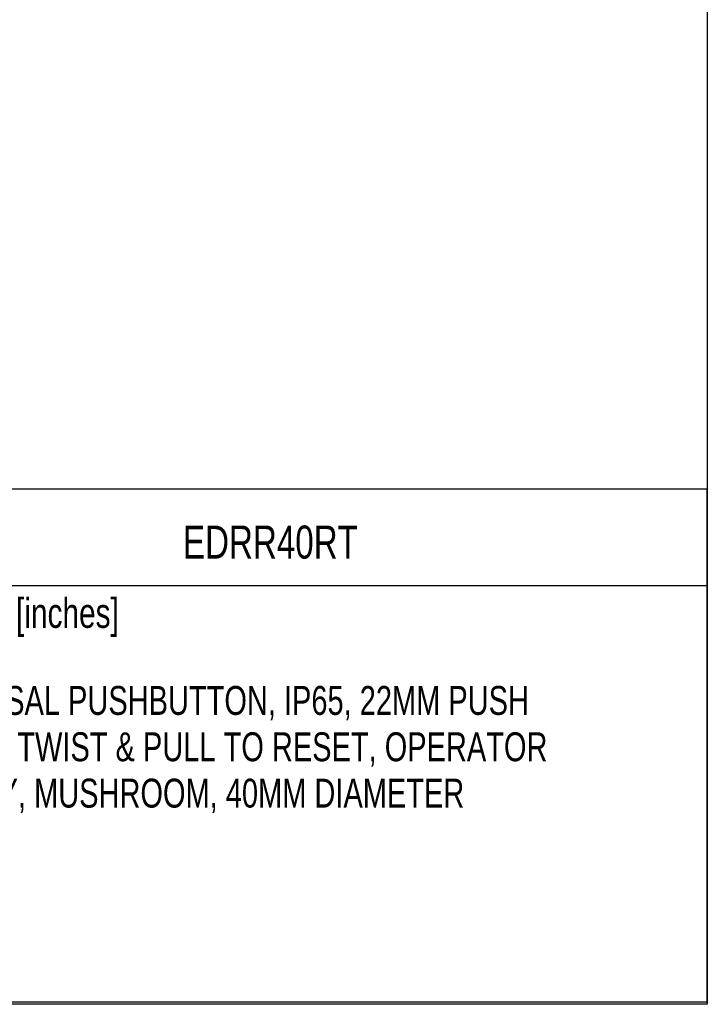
# Model space of a CAD drawing. Header units: millimetres. Extents: x 0 to 279, y 0 to 216.
# Tile 6 of 13: x 191 to 279, y 0 to 126. Entities that reach past the tile are written whole.
import ezdxf
from ezdxf.enums import TextEntityAlignment as Align

# ---------------------------------------------------------------- set-up
doc = ezdxf.new("R2010")
doc.units = ezdxf.units.MM
doc.layers.add('TEXT', color=140, linetype='Continuous', lineweight=25)
doc.styles.add('SLDTEXTSTYLE0', font='TXT', dxfattribs={"width": 0.75})

# ---------------------------------------------------------------- blocks, each defined once
blk = doc.blocks.new('SW_NOTE_0')
at = {"layer": 'TEXT', "color": 0, "insert": (0, 4.91), "char_height": 3.81, "attachment_point": 1, "style": 'SLDTEXTSTYLE0'}
blk.add_mtext('Scale: Full', dxfattribs=at)
blk = doc.blocks.new('SW_NOTE_0_1')
at = {"layer": 'TEXT', "color": 0, "insert": (0, 4.91), "char_height": 3.81, "attachment_point": 1, "style": 'SLDTEXTSTYLE0'}
blk.add_mtext('Units: mm [inches]', dxfattribs=at)
blk = doc.blocks.new('Block1')
at = {"layer": 'TEXT'}
for p, q in [((279.4, 65.76), (169.64, 65.76)), ((169.64, 0), (169.64, 65.76)), ((279.4, 0), (279.4, 65.76)), ((169.64, 53.4), (279.4, 53.4)), ((279.4, 0), (169.64, 0))]:
    blk.add_line(p, q, dxfattribs=at)
for name, p in [('SW_NOTE_0_1', (172.59, 46.87)), ('SW_NOTE_0', (172.59, 41.8))]:
    blk.add_blockref(name, p, dxfattribs=at)
at = {"layer": 'TEXT', "color": 140, "style": 'SLDTEXTSTYLE0', "width": 0.75}
for tag, height, p in [('AUTOATTR0', 4.23, (212.23, 55.58)), ('AUTOATTR1_0', 3.7, (173.36, 35.72)), ('AUTOATTR1_1', 3.7, (172.64, 29.78)), ('AUTOATTR1_2', 3.7, (180.98, 23.84))]:
    blk.add_attdef(tag, text='', height=height, dxfattribs=at).set_placement(p, align=Align.BOTTOM_LEFT)

msp = doc.modelspace()

# ---------------------------------------------------------------- linework, layer by layer
at = {"color": 7, "linetype": 'Continuous'}
for p, q in [((279.4, 215.9), (279.4, 0)), ((279.4, 0), (0, 0))]:
    msp.add_line(p, q, dxfattribs=at)

# ---------------------------------------------------------------- block references
ref = msp.add_blockref('Block1', (0, 0.27), dxfattribs=at)
ref.add_attrib('AUTOATTR0', 'EDRR40RT', dxfattribs={"layer": 'TEXT', "height": 4.233, "style": 'SLDTEXTSTYLE0', "width": 0.75}).set_placement((212.23, 55.85), align=Align.BOTTOM_LEFT)
ref.add_attrib('AUTOATTR1_0', 'SCHMERSAL PUSHBUTTON, IP65, 22MM PUSH ', dxfattribs={"layer": 'TEXT', "height": 3.7042, "style": 'SLDTEXTSTYLE0', "width": 0.75}).set_placement((173.36, 35.98), align=Align.BOTTOM_LEFT)
ref.add_attrib('AUTOATTR1_1', 'TO LOCK, TWIST & PULL TO RESET, OPERATOR ', dxfattribs={"layer": 'TEXT', "height": 3.7042, "style": 'SLDTEXTSTYLE0', "width": 0.75}).set_placement((172.64, 30.04), align=Align.BOTTOM_LEFT)
ref.add_attrib('AUTOATTR1_2', 'ONLY, MUSHROOM, 40MM DIAMETER', dxfattribs={"layer": 'TEXT', "height": 3.7042, "style": 'SLDTEXTSTYLE0', "width": 0.75}).set_placement((180.98, 24.1), align=Align.BOTTOM_LEFT)

doc.saveas('drawing.dxf')
